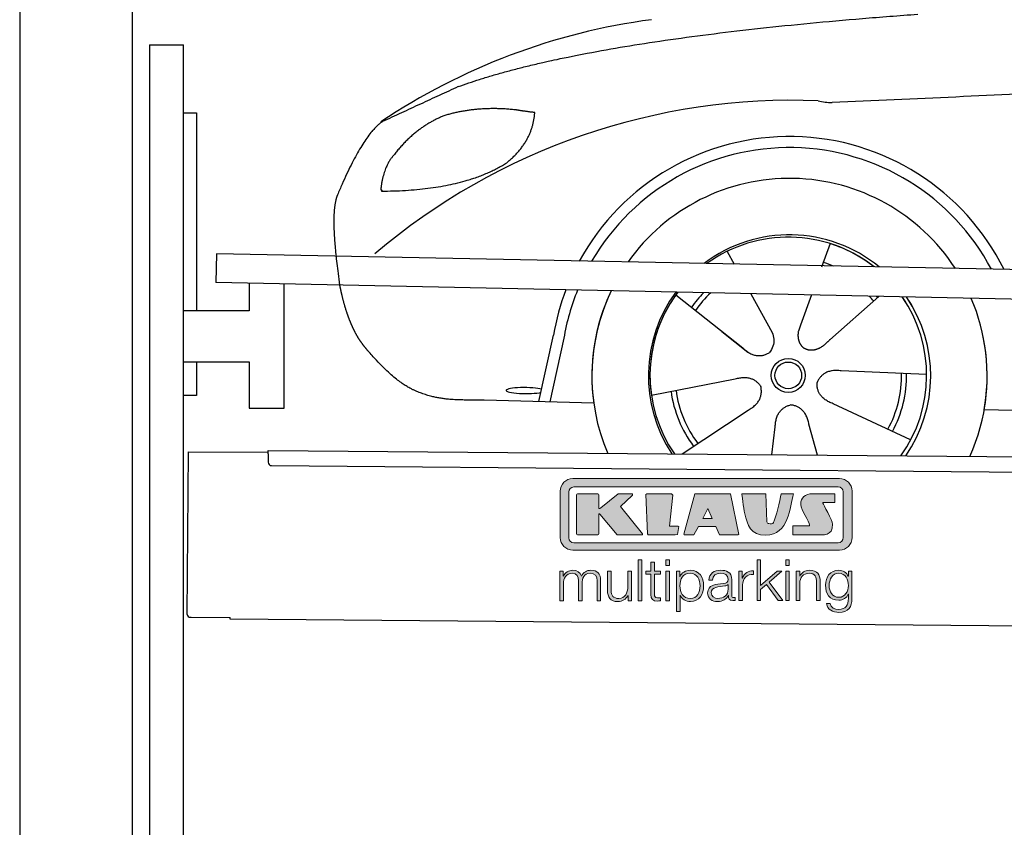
# Model space of a CAD drawing. Header units: millimetres. Extents: x -411 to 6777, y 0 to 6427.
# Tile 2 of 6: x 0 to 1744, y 3676 to 5107. Entities that reach past the tile are written whole.
import ezdxf

# ---------------------------------------------------------------- set-up
doc = ezdxf.new("R2010")
doc.units = ezdxf.units.MM
for name, color, linetype, lineweight in [('car', 10, 'Continuous', 25), ('Logo', 7, 'Continuous', 25), ('Plattform', 7, 'Continuous', 25), ('Ständer hinten', 7, 'Continuous', 25)]:
    doc.layers.add(name, color=color, linetype=linetype, lineweight=lineweight)

# ---------------------------------------------------------------- blocks, each defined once
blk = doc.blocks.new('Car')
at = {"layer": 'car'}
for p, q in [((1209.7, 4707.6), (1222.5, 4685.1)), ((1209.9, 4707.6), (1222.6, 4685.1)), ((1391.9, 4723), (1377.2, 4681.1)), ((1119.5, 4629.5), (1239, 4536.6)), ((1252.1, 4632.9), (1290.6, 4564.6)), ((1359.8, 4631.6), (1340.8, 4577.7)), ((1478.9, 4630.2), (1392.8, 4552.7)), ((1340.8, 4577.7), (1337.1, 4567.3)), ((878.9, 4438.2), (903.4, 4556.1)), ((921.9, 4550.8), (898.4, 4437.9)), ((1201.6, 4565.7), (1248.1, 4529.5)), ((1077.8, 4451.6), (1226.2, 4481.8)), ((1564.9, 4492.7), (1413.6, 4497.7)), ((975.9, 4436.5), (781.6, 4440)), ((1537.7, 4376.5), (1399.9, 4439.2)), ((1667.5, 4431.7), (3716.5, 4397)), ((1133.2, 4347.8), (1249.5, 4426.5)), ((1291.9, 4347.8), (1297.6, 4397.4)), ((1373.2, 4347.9), (1357.4, 4402.5))]:
    blk.add_line(p, q, dxfattribs=at)
for radius in [30.1, 23.6]:
    blk.add_circle((1320, 4488.8), radius, dxfattribs=at)
for centre, radius, start, end in [((1229, 4005.6), 1122.3, 98.0395, 124.4377), ((1333.6, 3835.2), 1141.2, 88.2487, 130.916), ((1394.9, 5090.3), 117.4, 256.9855, 269.1884), ((1322.1, 4487.9), 424.2, 26.9197, 151.8432), ((1321.8, 4487.7), 404.8, 28.396, 150.3669), ((1322.1, 4487.9), 350, 33.4585, 145.3045), ((1322.1, 4487.9), 250, 51.0494, 127.7135), ((1320, 4488.8), 245, 52.2371, 126.5259), ((1320, 4488.8), 245, 52.2371, 72.9266), ((1320, 4488.8), 209.6, 68.0621, 73.3995), ((1322.1, 4487.9), 424.2, 159.4632, 170.7471), ((1322.1, 4487.9), 424.2, 159.4632, 170.7471), ((1321.8, 4487.7), 404.8, 158.434, 171.0238), ((1322.1, 4487.9), 350, 155.0104, 203.6179), ((1322.1, 4487.9), 350, 155.0104, 188.4487), ((1322.1, 4487.9), 350, 155.0104, 157.8717), ((1322.1, 4487.9), 250, 144.1237, 214.1037), ((1320, 4488.8), 245, 143.5289, 188.7348), ((1320, 4488.8), 245, 144.9266, 215.1376), ((1322.1, 4487.9), 250, 144.1237, 148.496), ((1320, 4488.8), 245, 143.5289, 148.0172), ((1320, 4488.8), 209.6, 136.2024, 145.3995), ((1320, 4488.8), 200.6, 133.7482, 145.5463), ((1320, 4488.8), 200.6, 41.6402, 44.9032), ((1320, 4488.8), 200.6, 41.6402, 44.9032), ((1320, 4488.8), 209.6, 41.655, 42.449), ((1320, 4488.8), 245, 30.7457, 35.1225), ((1320, 4488.8), 245, 324.9119, 35.1225), ((1322.1, 4487.9), 250, 30.267, 34.5277), ((1322.1, 4487.9), 250, 325.9458, 34.5277), ((1322.1, 4487.9), 350, 350.7505, 23.641), ((1322.1, 4487.9), 350, 350.7505, 23.641), ((1322.1, 4487.9), 350, 336.4317, 11.924), ((1320, 4488.8), 200.6, 332.1152, 1.5463), ((1320, 4488.8), 209.6, 332.262, 1.3995), ((1320, 4488.8), 209.6, 188.262, 217.3995), ((1320, 4488.8), 200.6, 188.1152, 217.5463)]:
    blk.add_arc(centre, radius, start, end, dxfattribs=at)
blk.add_ellipse((854.2, 4457.6), major_axis=(33.6, 0), ratio=0.157274, start_param=0.513473, end_param=5.704241, dxfattribs=at)
for points, degree in [([(730.9, 4995.1), (966.7, 5083.8), (1543.3, 5131)], 2), ([(4701.9, 5087), (3825.3, 5107.4), (1393.3, 4972.9)], 2), ([(730.9, 4995.1), (597.2, 4931.9)], 1), ([(834.2, 4954.7), (766.5, 4961.8), (707.3, 4943.8)], 2), ([(866.8, 4950.4), (849.1, 4952.3), (834.2, 4954.7)], 2), ([(707.3, 4943.8), (655.2, 4922.6), (617.6, 4872.3)], 2), ([(817.9, 4861.1), (863.6, 4898.5), (866.8, 4950.4)], 2), ([(597.2, 4931.9), (562.8, 4908.8), (518.7, 4801.3)], 2), ([(617.6, 4872.3), (599.5, 4852.3), (595.2, 4811)], 2), ([(596.5, 4808.7), (741.2, 4810.6), (817.9, 4861.1)], 2), ([(518.7, 4801.3), (512.4, 4785.4), (510.6, 4756.9), (511.9, 4724.6), (523.9, 4641.4)], 4), ([(595.2, 4811), (598.6, 4810.9), (596.5, 4808.7)], 2), ([(1239, 4536.6), (1262.5, 4514.9), (1285.7, 4528.5)], 2), ([(1226.2, 4481.8), (1256.8, 4490.8), (1271.6, 4468.4)], 2), ([(1413.6, 4497.7), (1381.8, 4501.4), (1371, 4476.8)], 2), ([(1249.5, 4426.5), (1277.3, 4442.2), (1271.6, 4468.4)], 2), ([(1399.9, 4439.2), (1369.8, 4450), (1371, 4476.8)], 2), ([(1297.6, 4397.4), (1298.5, 4429.4), (1324.4, 4436.5)], 2), ([(1357.4, 4402.5), (1351.1, 4433.8), (1324.4, 4436.5)], 2)]:
    blk.add_open_spline(points, degree=degree, dxfattribs=at)
for points, degree, knots in [([(523.9, 4641.4), (524.8, 4637.2), (525.7, 4633), (526.7, 4628.9), (527.7, 4624.8), (531.3, 4610), (535.4, 4596.4), (539.9, 4584), (544.9, 4572.7)], 4, [0.4914944, 0.4914944, 0.4914944, 0.4914944, 0.4914944, 0.5422469, 0.5422469, 0.5422469, 0.5422469, 0.728655, 0.728655, 0.728655, 0.728655, 0.728655]), ([(544.6, 4573.4), (546, 4570.2), (547.4, 4567.1), (548.8, 4564.2), (550.3, 4561.3), (556, 4550.2), (562.1, 4540.9), (568.4, 4533), (575, 4525.6)], 4, [0.7288005, 0.7288005, 0.7288005, 0.7288005, 0.7288005, 0.7843928, 0.7843928, 0.7843928, 0.7843928, 1, 1, 1, 1, 1]), ([(1290.6, 4564.6), (1292.3, 4560.5), (1293.3, 4556.6), (1293.6, 4552.7), (1294.4, 4544.1), (1291.7, 4536), (1285.7, 4528.5)], 3, [0.2167758, 0.2167758, 0.2167758, 0.2167758, 0.4600873, 0.4600873, 0.4600873, 1, 1, 1, 1]), ([(1337.1, 4567.3), (1336.5, 4564.2), (1336.3, 4561.2), (1336.4, 4558.2), (1336.8, 4555.4), (1337.6, 4549.7), (1339.6, 4544.3), (1343.2, 4539.8), (1348.2, 4536.9)], 4, [0.3191838, 0.3191838, 0.3191838, 0.3191838, 0.3191838, 0.5438253, 0.5438253, 0.5438253, 0.5438253, 1, 1, 1, 1, 1]), ([(1392.8, 4552.7), (1392.8, 4552.7), (1392.8, 4552.7), (1392.8, 4552.7), (1392.8, 4552.7), (1383.8, 4542.9), (1373.2, 4532.8), (1359, 4530.3), (1348.2, 4536.9)], 4, [-0.000003, -0.000003, -0.000003, -0.000003, -0.000003, 0, 0, 0, 0, 1, 1, 1, 1, 1]), ([(781.6, 4440), (757, 4440.4), (701.4, 4436.3), (665.2, 4449.9), (621.3, 4474.6), (575, 4525.6)], 4, [0, 0, 0, 0, 0, 0.597866, 1, 1, 1, 1, 1])]:
    blk.add_open_spline(points, degree=degree, knots=knots, dxfattribs=at)
blk = doc.blocks.new('KLAUS')
at = {"layer": 'Logo'}
h = blk.add_hatch(color=8, dxfattribs=at)
h.dxf.hatch_style = 2
edge = h.paths.add_edge_path()
edge.add_spline(control_points=[(3.6, 29.09), (2.88, 29.09), (2.3, 28.51), (2.3, 27.8), (2.3, 27.8), (2.3, 16.11), (2.3, 16.11), (2.3, 15.39), (2.88, 14.81), (3.6, 14.81), (3.6, 14.81), (71.16, 14.81), (71.16, 14.81), (71.88, 14.81), (72.46, 15.39), (72.46, 16.11), (72.46, 16.11), (72.46, 27.8), (72.46, 27.8), (72.46, 28.51), (71.88, 29.09), (71.16, 29.09), (71.16, 29.09), (3.6, 29.09), (3.6, 29.09), (3.6, 29.09), (3.6, 29.09), (3.6, 29.09)], knot_values=[0, 0, 0, 0, 1, 1, 1, 2, 2, 2, 3, 3, 3, 4, 4, 4, 5, 5, 5, 6, 6, 6, 7, 7, 7, 8, 8, 8, 9, 9, 9, 9], degree=3, periodic=0)
edge = h.paths.add_edge_path()
edge.add_spline(control_points=[(3.35, 31.23), (3.35, 31.23), (71.47, 31.23), (71.47, 31.23), (73.26, 31.23), (74.71, 29.77), (74.71, 27.99), (74.71, 27.99), (74.71, 16.17), (74.71, 16.17), (74.71, 14.38), (73.26, 12.93), (71.47, 12.93), (71.47, 12.93), (3.35, 12.93), (3.35, 12.93), (1.56, 12.93), (0.11, 14.38), (0.11, 16.17), (0.11, 16.17), (0.11, 27.99), (0.11, 27.99), (0.11, 29.77), (1.56, 31.23), (3.35, 31.23), (3.35, 31.23), (3.35, 31.23), (3.35, 31.23)], knot_values=[0, 0, 0, 0, 1, 1, 1, 2, 2, 2, 3, 3, 3, 4, 4, 4, 5, 5, 5, 6, 6, 6, 7, 7, 7, 8, 8, 8, 9, 9, 9, 9], degree=3, periodic=0)
h = blk.add_hatch(color=8, dxfattribs=at)
h.dxf.hatch_style = 2
edge = h.paths.add_edge_path()
edge.add_spline(control_points=[(4.5, 27.33), (4.5, 27.33), (9.7, 27.33), (9.7, 27.33), (9.84, 27.33), (9.96, 27.22), (9.96, 27.08), (9.96, 27.08), (9.96, 23.69), (9.96, 23.69), (9.96, 23.69), (9.94, 23.64), (10.04, 23.59), (10.14, 23.53), (10.2, 23.57), (10.2, 23.57), (10.2, 23.57), (10.51, 23.75), (10.51, 23.75), (10.51, 23.75), (14.94, 27.33), (14.94, 27.33), (14.94, 27.33), (18.41, 27.33), (18.41, 27.33), (18.41, 27.33), (18.49, 27.33), (18.56, 27.2), (18.65, 27.04), (18.53, 26.91), (18.53, 26.91), (18.53, 26.91), (15.49, 24.11), (15.49, 24.11), (15.49, 24.11), (21.14, 17.06), (21.14, 17.06), (21.14, 17.06), (21.13, 16.91), (21.13, 16.91), (21.08, 16.84), (20.99, 16.82), (20.99, 16.82), (20.99, 16.82), (14.7, 16.82), (14.7, 16.82), (14.7, 16.82), (10.26, 22.17), (10.26, 22.17), (10.26, 22.17), (10.19, 22.24), (10.08, 22.21), (9.97, 22.18), (9.96, 22.11), (9.96, 22.11), (9.96, 22.11), (9.96, 17.08), (9.96, 17.08), (9.96, 16.94), (9.84, 16.82), (9.7, 16.82), (9.7, 16.82), (4.5, 16.82), (4.5, 16.82), (4.36, 16.82), (4.25, 16.94), (4.25, 17.08), (4.25, 17.08), (4.25, 27.08), (4.25, 27.08), (4.25, 27.22), (4.36, 27.33), (4.5, 27.33), (4.5, 27.33), (4.5, 27.33), (4.5, 27.33)], knot_values=[0, 0, 0, 0, 1, 1, 1, 2, 2, 2, 3, 3, 3, 4, 4, 4, 5, 5, 5, 6, 6, 6, 7, 7, 7, 8, 8, 8, 9, 9, 9, 10, 10, 10, 11, 11, 11, 12, 12, 12, 13, 13, 13, 14, 14, 14, 15, 15, 15, 16, 16, 16, 17, 17, 17, 18, 18, 18, 19, 19, 19, 20, 20, 20, 21, 21, 21, 22, 22, 22, 23, 23, 23, 24, 24, 24, 25, 25, 25, 25], degree=3, periodic=0)
h = blk.add_hatch(color=8, dxfattribs=at)
h.dxf.hatch_style = 2
h.paths.add_polyline_path([(22.42, 17.06), (21.97, 27.15), (22.24, 27.33), (28.55, 27.33), (28.86, 26.97), (28.01, 19.08), (30.26, 19.07), (30.44, 18.95), (30.08, 16.95), (29.49, 16.82), (22.6, 16.82)])
h = blk.add_hatch(color=8, dxfattribs=at)
h.paths.add_polyline_path([(36.52, 21.01), (38.93, 21.01), (37.87, 23.57)])
h.paths.add_polyline_path([(34.52, 27.33), (43.65, 27.33), (45.76, 16.94), (45.57, 16.82), (40.83, 16.82), (39.89, 18.95), (35.42, 18.95), (34.27, 16.82), (31.78, 16.82), (31.66, 17)])
h = blk.add_hatch(color=8, dxfattribs=at)
h.dxf.hatch_style = 2
edge = h.paths.add_edge_path()
edge.add_spline(control_points=[(52.69, 27.32), (52.69, 27.32), (52.88, 20.14), (52.88, 20.14), (53.01, 19.89), (53.2, 19.77), (53.43, 19.71), (53.91, 19.59), (54.43, 19.57), (54.64, 20.03), (55.23, 21.34), (56.27, 25.45), (56.6, 27.33), (56.6, 27.33), (59.77, 27.33), (59.77, 27.33), (58.77, 23.9), (58.56, 16.82), (52.63, 16.76), (48.72, 16.72), (48.01, 19.35), (47.27, 22.24), (46.89, 23.68), (46.54, 27.33), (46.54, 27.33), (46.54, 27.33), (52.69, 27.32), (52.69, 27.32), (52.69, 27.32), (52.69, 27.32), (52.69, 27.32)], knot_values=[0, 0, 0, 0, 1, 1, 1, 2, 2, 2, 3, 3, 3, 4, 4, 4, 5, 5, 5, 6, 6, 6, 7, 7, 7, 8, 8, 8, 9, 9, 9, 10, 10, 10, 10], degree=3, periodic=0)
h = blk.add_hatch(color=8, dxfattribs=at)
h.dxf.hatch_style = 2
edge = h.paths.add_edge_path()
edge.add_spline(control_points=[(64.46, 27.33), (64.46, 27.33), (70.31, 27.33), (70.31, 27.33), (70.31, 26.52), (70.31, 26.02), (70.31, 25.12), (70.31, 25.12), (67.3, 25.12), (67.3, 25.12), (67.24, 25.04), (67.25, 25.11), (67.25, 24.91), (67.25, 24.88), (69.73, 20.38), (69.73, 19.57), (69.73, 16.4), (67.22, 16.81), (65.9, 16.82), (65.9, 16.82), (59.59, 16.82), (59.59, 16.82), (59.59, 17.76), (59.59, 18.23), (59.59, 19.14), (59.59, 19.14), (63.75, 19.14), (63.75, 19.14), (63.82, 19.22), (63.81, 19.11), (63.81, 19.31), (63.81, 20.32), (61.58, 23.06), (61.58, 24.63), (61.58, 26.33), (62.83, 27.34), (64.46, 27.33), (64.46, 27.33), (64.46, 27.33), (64.46, 27.33)], knot_values=[0, 0, 0, 0, 1, 1, 1, 2, 2, 2, 3, 3, 3, 4, 4, 4, 5, 5, 5, 6, 6, 6, 7, 7, 7, 8, 8, 8, 9, 9, 9, 10, 10, 10, 11, 11, 11, 12, 12, 12, 13, 13, 13, 13], degree=3, periodic=0)
h = blk.add_hatch(color=30, dxfattribs=at)
h.dxf.hatch_style = 2
h.paths.add_polyline_path([(20.07, 0), (20.99, 0), (20.99, 10.45), (20.07, 10.45)])
h = blk.add_hatch(color=30, dxfattribs=at)
h.paths.add_polyline_path([(27.1, 0), (28.03, 0), (28.03, 7.55), (27.1, 7.55)])
h.paths.add_polyline_path([(27.1, 8.98), (28.03, 8.98), (28.03, 10.45), (27.1, 10.45)])
h = blk.add_hatch(color=30, dxfattribs=at)
h.dxf.hatch_style = 2
h.paths.add_polyline_path([(50.4, 0), (51.32, 0), (51.32, 2.87), (52.82, 4.11), (55.8, 0), (56.96, 0), (53.52, 4.76), (56.74, 7.55), (55.51, 7.55), (51.32, 3.89), (51.32, 10.45), (50.4, 10.45)])
h = blk.add_hatch(color=30, dxfattribs=at)
h.paths.add_polyline_path([(57.74, 0), (58.66, 0), (58.66, 7.55), (57.74, 7.55)])
h.paths.add_polyline_path([(57.74, 8.98), (58.66, 8.98), (58.66, 10.45), (57.74, 10.45)])
h = blk.add_hatch(color=30, dxfattribs=at)
h.dxf.hatch_style = 2
edge = h.paths.add_edge_path()
edge.add_spline(control_points=[(0, 0), (0, 0), (0.92, 0), (0.92, 0), (0.92, 0), (0.92, 4.22), (0.92, 4.22), (0.94, 5.8), (1.58, 7), (3.18, 7), (4.35, 7), (4.77, 6.15), (4.76, 5.12), (4.76, 5.12), (4.76, 0), (4.76, 0), (4.76, 0), (5.68, 0), (5.68, 0), (5.68, 0), (5.68, 4.27), (5.68, 4.27), (5.68, 5.68), (6.14, 7), (7.73, 7), (9.05, 7), (9.52, 6.32), (9.52, 5.08), (9.52, 5.08), (9.52, 0), (9.52, 0), (9.52, 0), (10.44, 0), (10.44, 0), (10.44, 0), (10.44, 5.12), (10.44, 5.12), (10.44, 6.91), (9.59, 7.77), (7.94, 7.77), (6.94, 7.77), (5.99, 7.29), (5.54, 6.3), (5.26, 7.29), (4.36, 7.77), (3.37, 7.77), (2.17, 7.77), (1.38, 7.19), (0.89, 6.28), (0.89, 6.28), (0.85, 6.28), (0.85, 6.28), (0.85, 6.28), (0.85, 7.55), (0.85, 7.55), (0.85, 7.55), (0, 7.55), (0, 7.55), (0, 7.55), (0, 0), (0, 0), (0, 0), (0, 0), (0, 0)], knot_values=[0, 0, 0, 0, 1, 1, 1, 2, 2, 2, 3, 3, 3, 4, 4, 4, 5, 5, 5, 6, 6, 6, 7, 7, 7, 8, 8, 8, 9, 9, 9, 10, 10, 10, 11, 11, 11, 12, 12, 12, 13, 13, 13, 14, 14, 14, 15, 15, 15, 16, 16, 16, 17, 17, 17, 18, 18, 18, 19, 19, 19, 20, 20, 20, 21, 21, 21, 21], degree=3, periodic=0)
h = blk.add_hatch(color=30, dxfattribs=at)
h.dxf.hatch_style = 2
edge = h.paths.add_edge_path()
edge.add_spline(control_points=[(18.31, 7.55), (18.31, 7.55), (17.39, 7.55), (17.39, 7.55), (17.39, 7.55), (17.39, 3.59), (17.39, 3.59), (17.39, 2.05), (16.7, 0.56), (15.12, 0.56), (13.66, 0.56), (13.15, 1.27), (13.1, 2.64), (13.1, 2.64), (13.1, 7.55), (13.1, 7.55), (13.1, 7.55), (12.18, 7.55), (12.18, 7.55), (12.18, 7.55), (12.18, 2.65), (12.18, 2.65), (12.18, 0.89), (12.93, -0.22), (14.83, -0.22), (15.96, -0.22), (16.95, 0.35), (17.44, 1.36), (17.44, 1.36), (17.47, 1.36), (17.47, 1.36), (17.47, 1.36), (17.47, 0), (17.47, 0), (17.47, 0), (18.31, 0), (18.31, 0), (18.31, 0), (18.31, 7.55), (18.31, 7.55), (18.31, 7.55), (18.31, 7.55), (18.31, 7.55)], knot_values=[0, 0, 0, 0, 1, 1, 1, 2, 2, 2, 3, 3, 3, 4, 4, 4, 5, 5, 5, 6, 6, 6, 7, 7, 7, 8, 8, 8, 9, 9, 9, 10, 10, 10, 11, 11, 11, 12, 12, 12, 13, 13, 13, 14, 14, 14, 14], degree=3, periodic=0)
h = blk.add_hatch(color=30, dxfattribs=at)
h.dxf.hatch_style = 2
edge = h.paths.add_edge_path()
edge.add_spline(control_points=[(24.22, 9.82), (24.22, 9.82), (23.3, 9.82), (23.3, 9.82), (23.3, 9.82), (23.3, 7.55), (23.3, 7.55), (23.3, 7.55), (21.98, 7.55), (21.98, 7.55), (21.98, 7.55), (21.98, 6.78), (21.98, 6.78), (21.98, 6.78), (23.3, 6.78), (23.3, 6.78), (23.3, 6.78), (23.3, 1.61), (23.3, 1.61), (23.28, 0.32), (23.71, -0.09), (24.94, -0.09), (25.22, -0.09), (25.48, -0.06), (25.76, -0.06), (25.76, -0.06), (25.76, 0.73), (25.76, 0.73), (25.5, 0.7), (25.23, 0.69), (24.97, 0.69), (24.31, 0.73), (24.22, 1.08), (24.22, 1.68), (24.22, 1.68), (24.22, 6.78), (24.22, 6.78), (24.22, 6.78), (25.76, 6.78), (25.76, 6.78), (25.76, 6.78), (25.76, 7.55), (25.76, 7.55), (25.76, 7.55), (24.22, 7.55), (24.22, 7.55), (24.22, 7.55), (24.22, 9.82), (24.22, 9.82), (24.22, 9.82), (24.22, 9.82), (24.22, 9.82)], knot_values=[0, 0, 0, 0, 1, 1, 1, 2, 2, 2, 3, 3, 3, 4, 4, 4, 5, 5, 5, 6, 6, 6, 7, 7, 7, 8, 8, 8, 9, 9, 9, 10, 10, 10, 11, 11, 11, 12, 12, 12, 13, 13, 13, 14, 14, 14, 15, 15, 15, 16, 16, 16, 17, 17, 17, 17], degree=3, periodic=0)
h = blk.add_hatch(color=30, dxfattribs=at)
edge = h.paths.add_edge_path()
edge.add_spline(control_points=[(35.84, 3.78), (35.84, 2.21), (35.12, 0.56), (33.37, 0.56), (31.4, 0.56), (30.72, 2.21), (30.72, 3.78), (30.72, 5.49), (31.33, 7), (33.37, 7), (35.12, 7), (35.84, 5.34), (35.84, 3.78), (35.84, 3.78), (35.84, 3.78), (35.84, 3.78)], knot_values=[0, 0, 0, 0, 1, 1, 1, 2, 2, 2, 3, 3, 3, 4, 4, 4, 5, 5, 5, 5], degree=3, periodic=0)
edge = h.paths.add_edge_path()
edge.add_spline(control_points=[(29.79, -2.8), (29.79, -2.8), (30.72, -2.8), (30.72, -2.8), (30.72, -2.8), (30.72, 1.43), (30.72, 1.43), (30.72, 1.43), (30.74, 1.43), (30.74, 1.43), (31.14, 0.35), (32.24, -0.22), (33.37, -0.22), (35.66, -0.22), (36.76, 1.64), (36.76, 3.78), (36.76, 5.91), (35.66, 7.77), (33.37, 7.77), (32.15, 7.77), (31.1, 7.14), (30.67, 6.12), (30.67, 6.12), (30.64, 6.12), (30.64, 6.12), (30.64, 6.12), (30.64, 7.55), (30.64, 7.55), (30.64, 7.55), (29.79, 7.55), (29.79, 7.55), (29.79, 7.55), (29.79, -2.8), (29.79, -2.8), (29.79, -2.8), (29.79, -2.8), (29.79, -2.8)], knot_values=[0, 0, 0, 0, 1, 1, 1, 2, 2, 2, 3, 3, 3, 4, 4, 4, 5, 5, 5, 6, 6, 6, 7, 7, 7, 8, 8, 8, 9, 9, 9, 10, 10, 10, 11, 11, 11, 12, 12, 12, 12], degree=3, periodic=0)
h = blk.add_hatch(color=30, dxfattribs=at)
edge = h.paths.add_edge_path()
edge.add_spline(control_points=[(43.03, 2.93), (43.04, 1.45), (41.8, 0.56), (40.39, 0.56), (39.53, 0.56), (38.71, 1.13), (38.71, 2.05), (38.71, 3.53), (40.66, 3.51), (42.22, 3.79), (42.47, 3.84), (42.88, 3.91), (43, 4.13), (43, 4.13), (43.03, 4.13), (43.03, 4.13), (43.03, 4.13), (43.03, 2.93), (43.03, 2.93), (43.03, 2.93), (43.03, 2.93), (43.03, 2.93)], knot_values=[0, 0, 0, 0, 1, 1, 1, 2, 2, 2, 3, 3, 3, 4, 4, 4, 5, 5, 5, 6, 6, 6, 7, 7, 7, 7], degree=3, periodic=0)
edge = h.paths.add_edge_path()
edge.add_spline(control_points=[(39.03, 5.24), (39.06, 6.47), (39.91, 7), (41.05, 7), (42.14, 7), (43.03, 6.69), (43.03, 5.45), (43.03, 4.61), (42.6, 4.51), (41.84, 4.42), (39.85, 4.19), (37.79, 4.11), (37.79, 1.99), (37.79, 0.47), (38.93, -0.22), (40.32, -0.22), (41.77, -0.22), (42.43, 0.34), (43.07, 1.32), (43.07, 1.32), (43.1, 1.32), (43.1, 1.32), (43.1, 0.53), (43.25, 0), (44.19, 0), (44.43, 0), (44.58, 0.01), (44.79, 0.06), (44.79, 0.06), (44.79, 0.83), (44.79, 0.83), (44.71, 0.81), (44.6, 0.78), (44.49, 0.78), (44.13, 0.78), (43.95, 0.98), (43.95, 1.33), (43.95, 1.33), (43.95, 5.34), (43.95, 5.34), (43.95, 7.36), (42.5, 7.77), (41.17, 7.77), (39.44, 7.77), (38.2, 7.01), (38.11, 5.24), (38.11, 5.24), (39.03, 5.24), (39.03, 5.24), (39.03, 5.24), (39.03, 5.24), (39.03, 5.24)], knot_values=[0, 0, 0, 0, 1, 1, 1, 2, 2, 2, 3, 3, 3, 4, 4, 4, 5, 5, 5, 6, 6, 6, 7, 7, 7, 8, 8, 8, 9, 9, 9, 10, 10, 10, 11, 11, 11, 12, 12, 12, 13, 13, 13, 14, 14, 14, 15, 15, 15, 16, 16, 16, 17, 17, 17, 17], degree=3, periodic=0)
h = blk.add_hatch(color=30, dxfattribs=at)
h.dxf.hatch_style = 2
edge = h.paths.add_edge_path()
edge.add_spline(control_points=[(45.79, 0), (45.79, 0), (46.71, 0), (46.71, 0), (46.71, 0), (46.71, 4.03), (46.71, 4.03), (46.71, 5.59), (47.85, 6.82), (49.52, 6.73), (49.52, 6.73), (49.52, 7.66), (49.52, 7.66), (48.16, 7.72), (47.14, 7), (46.67, 5.78), (46.67, 5.78), (46.64, 5.78), (46.64, 5.78), (46.64, 5.78), (46.64, 7.55), (46.64, 7.55), (46.64, 7.55), (45.79, 7.55), (45.79, 7.55), (45.79, 7.55), (45.79, 0), (45.79, 0), (45.79, 0), (45.79, 0), (45.79, 0)], knot_values=[0, 0, 0, 0, 1, 1, 1, 2, 2, 2, 3, 3, 3, 4, 4, 4, 5, 5, 5, 6, 6, 6, 7, 7, 7, 8, 8, 8, 9, 9, 9, 10, 10, 10, 10], degree=3, periodic=0)
h = blk.add_hatch(color=30, dxfattribs=at)
h.dxf.hatch_style = 2
edge = h.paths.add_edge_path()
edge.add_spline(control_points=[(60.41, 0), (60.41, 0), (61.33, 0), (61.33, 0), (61.33, 0), (61.33, 4.41), (61.33, 4.41), (61.36, 5.89), (62.24, 7), (63.7, 7), (65.2, 7), (65.62, 6.02), (65.62, 4.71), (65.62, 4.71), (65.62, 0), (65.62, 0), (65.62, 0), (66.54, 0), (66.54, 0), (66.54, 0), (66.54, 4.86), (66.54, 4.86), (66.54, 6.66), (65.9, 7.77), (63.78, 7.77), (62.71, 7.77), (61.7, 7.16), (61.36, 6.25), (61.36, 6.25), (61.33, 6.25), (61.33, 6.25), (61.33, 6.25), (61.33, 7.55), (61.33, 7.55), (61.33, 7.55), (60.41, 7.55), (60.41, 7.55), (60.41, 7.55), (60.41, 0), (60.41, 0), (60.41, 0), (60.41, 0), (60.41, 0)], knot_values=[0, 0, 0, 0, 1, 1, 1, 2, 2, 2, 3, 3, 3, 4, 4, 4, 5, 5, 5, 6, 6, 6, 7, 7, 7, 8, 8, 8, 9, 9, 9, 10, 10, 10, 11, 11, 11, 12, 12, 12, 13, 13, 13, 14, 14, 14, 14], degree=3, periodic=0)
h = blk.add_hatch(color=30, dxfattribs=at)
edge = h.paths.add_edge_path()
edge.add_spline(control_points=[(71.32, 0.86), (69.62, 0.86), (68.83, 2.34), (68.83, 3.86), (68.83, 5.43), (69.56, 7), (71.32, 7), (73.06, 7), (73.75, 5.34), (73.75, 3.86), (73.75, 2.33), (72.91, 0.86), (71.32, 0.86), (71.32, 0.86), (71.32, 0.86), (71.32, 0.86)], knot_values=[0, 0, 0, 0, 1, 1, 1, 2, 2, 2, 3, 3, 3, 4, 4, 4, 5, 5, 5, 5], degree=3, periodic=0)
edge = h.paths.add_edge_path()
edge.add_spline(control_points=[(74.67, 7.55), (74.67, 7.55), (73.75, 7.55), (73.75, 7.55), (73.75, 7.55), (73.75, 6.25), (73.75, 6.25), (73.75, 6.25), (73.72, 6.25), (73.72, 6.25), (73.35, 7.09), (72.41, 7.77), (71.32, 7.77), (69.13, 7.77), (67.9, 6.05), (67.9, 3.97), (67.9, 1.82), (68.9, 0.09), (71.32, 0.09), (72.4, 0.09), (73.29, 0.72), (73.72, 1.64), (73.72, 1.64), (73.75, 1.64), (73.75, 1.64), (73.75, 1.64), (73.75, 0.61), (73.75, 0.61), (73.75, -1.23), (73.01, -2.24), (71.32, -2.24), (70.29, -2.24), (69.31, -1.85), (69.1, -0.73), (69.1, -0.73), (68.18, -0.73), (68.18, -0.73), (68.31, -2.34), (69.81, -3.02), (71.32, -3.02), (73.79, -3.02), (74.65, -1.64), (74.67, 0.61), (74.67, 0.61), (74.67, 7.55), (74.67, 7.55), (74.67, 7.55), (74.67, 7.55), (74.67, 7.55)], knot_values=[0, 0, 0, 0, 1, 1, 1, 2, 2, 2, 3, 3, 3, 4, 4, 4, 5, 5, 5, 6, 6, 6, 7, 7, 7, 8, 8, 8, 9, 9, 9, 10, 10, 10, 11, 11, 11, 12, 12, 12, 13, 13, 13, 14, 14, 14, 15, 15, 15, 16, 16, 16, 16], degree=3, periodic=0)
at = {"layer": 'Logo', "lineweight": 0}
for points in [[(22.42, 17.06), (21.97, 27.15), (22.24, 27.33), (28.55, 27.33), (28.86, 26.97), (28.01, 19.08), (30.26, 19.07), (30.44, 18.95), (30.08, 16.95), (29.49, 16.82), (22.6, 16.82), (22.42, 17.06), (22.42, 17.06)], [(34.52, 27.33), (43.65, 27.33), (45.76, 16.94), (45.57, 16.82), (40.83, 16.82), (39.89, 18.95), (35.42, 18.95), (34.27, 16.82), (31.78, 16.82), (31.66, 17), (34.52, 27.33), (34.52, 27.33)], [(36.52, 21.01), (38.93, 21.01), (37.87, 23.57), (36.52, 21.01), (36.52, 21.01)], [(20.07, 0), (20.99, 0), (20.99, 10.45), (20.07, 10.45), (20.07, 0), (20.07, 0)], [(27.1, 8.98), (28.03, 8.98), (28.03, 10.45), (27.1, 10.45), (27.1, 8.98), (27.1, 8.98)], [(50.4, 0), (51.32, 0), (51.32, 2.87), (52.82, 4.11), (55.8, 0), (56.96, 0), (53.52, 4.76), (56.74, 7.55), (55.51, 7.55), (51.32, 3.89), (51.32, 10.45), (50.4, 10.45), (50.4, 0), (50.4, 0)], [(57.74, 8.98), (58.66, 8.98), (58.66, 10.45), (57.74, 10.45), (57.74, 8.98), (57.74, 8.98)], [(27.1, 0), (28.03, 0), (28.03, 7.55), (27.1, 7.55), (27.1, 0), (27.1, 0)], [(57.74, 0), (58.66, 0), (58.66, 7.55), (57.74, 7.55), (57.74, 0), (57.74, 0)]]:
    blk.add_lwpolyline(points, dxfattribs=at)
for points, knots in [([(3.35, 31.23), (3.35, 31.23), (71.47, 31.23), (71.47, 31.23), (73.26, 31.23), (74.71, 29.77), (74.71, 27.99), (74.71, 27.99), (74.71, 16.17), (74.71, 16.17), (74.71, 14.38), (73.26, 12.93), (71.47, 12.93), (71.47, 12.93), (3.35, 12.93), (3.35, 12.93), (1.56, 12.93), (0.11, 14.38), (0.11, 16.17), (0.11, 16.17), (0.11, 27.99), (0.11, 27.99), (0.11, 29.77), (1.56, 31.23), (3.35, 31.23), (3.35, 31.23), (3.35, 31.23), (3.35, 31.23)], [0, 0, 0, 0, 1, 1, 1, 2, 2, 2, 3, 3, 3, 4, 4, 4, 5, 5, 5, 6, 6, 6, 7, 7, 7, 8, 8, 8, 9, 9, 9, 9]), ([(3.6, 29.09), (2.88, 29.09), (2.3, 28.51), (2.3, 27.8), (2.3, 27.8), (2.3, 16.11), (2.3, 16.11), (2.3, 15.39), (2.88, 14.81), (3.6, 14.81), (3.6, 14.81), (71.16, 14.81), (71.16, 14.81), (71.88, 14.81), (72.46, 15.39), (72.46, 16.11), (72.46, 16.11), (72.46, 27.8), (72.46, 27.8), (72.46, 28.51), (71.88, 29.09), (71.16, 29.09), (71.16, 29.09), (3.6, 29.09), (3.6, 29.09), (3.6, 29.09), (3.6, 29.09), (3.6, 29.09)], [0, 0, 0, 0, 1, 1, 1, 2, 2, 2, 3, 3, 3, 4, 4, 4, 5, 5, 5, 6, 6, 6, 7, 7, 7, 8, 8, 8, 9, 9, 9, 9]), ([(4.5, 27.33), (4.5, 27.33), (9.7, 27.33), (9.7, 27.33), (9.84, 27.33), (9.96, 27.22), (9.96, 27.08), (9.96, 27.08), (9.96, 23.69), (9.96, 23.69), (9.96, 23.69), (9.94, 23.64), (10.04, 23.59), (10.14, 23.53), (10.2, 23.57), (10.2, 23.57), (10.2, 23.57), (10.51, 23.75), (10.51, 23.75), (10.51, 23.75), (14.94, 27.33), (14.94, 27.33), (14.94, 27.33), (18.41, 27.33), (18.41, 27.33), (18.41, 27.33), (18.49, 27.33), (18.56, 27.2), (18.65, 27.04), (18.53, 26.91), (18.53, 26.91), (18.53, 26.91), (15.49, 24.11), (15.49, 24.11), (15.49, 24.11), (21.14, 17.06), (21.14, 17.06), (21.14, 17.06), (21.13, 16.91), (21.13, 16.91), (21.08, 16.84), (20.99, 16.82), (20.99, 16.82), (20.99, 16.82), (14.7, 16.82), (14.7, 16.82), (14.7, 16.82), (10.26, 22.17), (10.26, 22.17), (10.26, 22.17), (10.19, 22.24), (10.08, 22.21), (9.97, 22.18), (9.96, 22.11), (9.96, 22.11), (9.96, 22.11), (9.96, 17.08), (9.96, 17.08), (9.96, 16.94), (9.84, 16.82), (9.7, 16.82), (9.7, 16.82), (4.5, 16.82), (4.5, 16.82), (4.36, 16.82), (4.25, 16.94), (4.25, 17.08), (4.25, 17.08), (4.25, 27.08), (4.25, 27.08), (4.25, 27.22), (4.36, 27.33), (4.5, 27.33), (4.5, 27.33), (4.5, 27.33), (4.5, 27.33)], [0, 0, 0, 0, 1, 1, 1, 2, 2, 2, 3, 3, 3, 4, 4, 4, 5, 5, 5, 6, 6, 6, 7, 7, 7, 8, 8, 8, 9, 9, 9, 10, 10, 10, 11, 11, 11, 12, 12, 12, 13, 13, 13, 14, 14, 14, 15, 15, 15, 16, 16, 16, 17, 17, 17, 18, 18, 18, 19, 19, 19, 20, 20, 20, 21, 21, 21, 22, 22, 22, 23, 23, 23, 24, 24, 24, 25, 25, 25, 25]), ([(52.69, 27.32), (52.69, 27.32), (52.88, 20.14), (52.88, 20.14), (53.01, 19.89), (53.2, 19.77), (53.43, 19.71), (53.91, 19.59), (54.43, 19.57), (54.64, 20.03), (55.23, 21.34), (56.27, 25.45), (56.6, 27.33), (56.6, 27.33), (59.77, 27.33), (59.77, 27.33), (58.77, 23.9), (58.56, 16.82), (52.63, 16.76), (48.72, 16.72), (48.01, 19.35), (47.27, 22.24), (46.89, 23.68), (46.54, 27.33), (46.54, 27.33), (46.54, 27.33), (52.69, 27.32), (52.69, 27.32), (52.69, 27.32), (52.69, 27.32), (52.69, 27.32)], [0, 0, 0, 0, 1, 1, 1, 2, 2, 2, 3, 3, 3, 4, 4, 4, 5, 5, 5, 6, 6, 6, 7, 7, 7, 8, 8, 8, 9, 9, 9, 10, 10, 10, 10]), ([(64.46, 27.33), (64.46, 27.33), (70.31, 27.33), (70.31, 27.33), (70.31, 26.52), (70.31, 26.02), (70.31, 25.12), (70.31, 25.12), (67.3, 25.12), (67.3, 25.12), (67.24, 25.04), (67.25, 25.11), (67.25, 24.91), (67.25, 24.88), (69.73, 20.38), (69.73, 19.57), (69.73, 16.4), (67.22, 16.81), (65.9, 16.82), (65.9, 16.82), (59.59, 16.82), (59.59, 16.82), (59.59, 17.76), (59.59, 18.23), (59.59, 19.14), (59.59, 19.14), (63.75, 19.14), (63.75, 19.14), (63.82, 19.22), (63.81, 19.11), (63.81, 19.31), (63.81, 20.32), (61.58, 23.06), (61.58, 24.63), (61.58, 26.33), (62.83, 27.34), (64.46, 27.33), (64.46, 27.33), (64.46, 27.33), (64.46, 27.33)], [0, 0, 0, 0, 1, 1, 1, 2, 2, 2, 3, 3, 3, 4, 4, 4, 5, 5, 5, 6, 6, 6, 7, 7, 7, 8, 8, 8, 9, 9, 9, 10, 10, 10, 11, 11, 11, 12, 12, 12, 13, 13, 13, 13]), ([(0, 0), (0, 0), (0.92, 0), (0.92, 0), (0.92, 0), (0.92, 4.22), (0.92, 4.22), (0.94, 5.8), (1.58, 7), (3.18, 7), (4.35, 7), (4.77, 6.15), (4.76, 5.12), (4.76, 5.12), (4.76, 0), (4.76, 0), (4.76, 0), (5.68, 0), (5.68, 0), (5.68, 0), (5.68, 4.27), (5.68, 4.27), (5.68, 5.68), (6.14, 7), (7.73, 7), (9.05, 7), (9.52, 6.32), (9.52, 5.08), (9.52, 5.08), (9.52, 0), (9.52, 0), (9.52, 0), (10.44, 0), (10.44, 0), (10.44, 0), (10.44, 5.12), (10.44, 5.12), (10.44, 6.91), (9.59, 7.77), (7.94, 7.77), (6.94, 7.77), (5.99, 7.29), (5.54, 6.3), (5.26, 7.29), (4.36, 7.77), (3.37, 7.77), (2.17, 7.77), (1.38, 7.19), (0.89, 6.28), (0.89, 6.28), (0.85, 6.28), (0.85, 6.28), (0.85, 6.28), (0.85, 7.55), (0.85, 7.55), (0.85, 7.55), (0, 7.55), (0, 7.55), (0, 7.55), (0, 0), (0, 0), (0, 0), (0, 0), (0, 0)], [0, 0, 0, 0, 1, 1, 1, 2, 2, 2, 3, 3, 3, 4, 4, 4, 5, 5, 5, 6, 6, 6, 7, 7, 7, 8, 8, 8, 9, 9, 9, 10, 10, 10, 11, 11, 11, 12, 12, 12, 13, 13, 13, 14, 14, 14, 15, 15, 15, 16, 16, 16, 17, 17, 17, 18, 18, 18, 19, 19, 19, 20, 20, 20, 21, 21, 21, 21]), ([(18.31, 7.55), (18.31, 7.55), (17.39, 7.55), (17.39, 7.55), (17.39, 7.55), (17.39, 3.59), (17.39, 3.59), (17.39, 2.05), (16.7, 0.56), (15.12, 0.56), (13.66, 0.56), (13.15, 1.27), (13.1, 2.64), (13.1, 2.64), (13.1, 7.55), (13.1, 7.55), (13.1, 7.55), (12.18, 7.55), (12.18, 7.55), (12.18, 7.55), (12.18, 2.65), (12.18, 2.65), (12.18, 0.89), (12.93, -0.22), (14.83, -0.22), (15.96, -0.22), (16.95, 0.35), (17.44, 1.36), (17.44, 1.36), (17.47, 1.36), (17.47, 1.36), (17.47, 1.36), (17.47, 0), (17.47, 0), (17.47, 0), (18.31, 0), (18.31, 0), (18.31, 0), (18.31, 7.55), (18.31, 7.55), (18.31, 7.55), (18.31, 7.55), (18.31, 7.55)], [0, 0, 0, 0, 1, 1, 1, 2, 2, 2, 3, 3, 3, 4, 4, 4, 5, 5, 5, 6, 6, 6, 7, 7, 7, 8, 8, 8, 9, 9, 9, 10, 10, 10, 11, 11, 11, 12, 12, 12, 13, 13, 13, 14, 14, 14, 14]), ([(24.22, 9.82), (24.22, 9.82), (23.3, 9.82), (23.3, 9.82), (23.3, 9.82), (23.3, 7.55), (23.3, 7.55), (23.3, 7.55), (21.98, 7.55), (21.98, 7.55), (21.98, 7.55), (21.98, 6.78), (21.98, 6.78), (21.98, 6.78), (23.3, 6.78), (23.3, 6.78), (23.3, 6.78), (23.3, 1.61), (23.3, 1.61), (23.28, 0.32), (23.71, -0.09), (24.94, -0.09), (25.22, -0.09), (25.48, -0.06), (25.76, -0.06), (25.76, -0.06), (25.76, 0.73), (25.76, 0.73), (25.5, 0.7), (25.23, 0.69), (24.97, 0.69), (24.31, 0.73), (24.22, 1.08), (24.22, 1.68), (24.22, 1.68), (24.22, 6.78), (24.22, 6.78), (24.22, 6.78), (25.76, 6.78), (25.76, 6.78), (25.76, 6.78), (25.76, 7.55), (25.76, 7.55), (25.76, 7.55), (24.22, 7.55), (24.22, 7.55), (24.22, 7.55), (24.22, 9.82), (24.22, 9.82), (24.22, 9.82), (24.22, 9.82), (24.22, 9.82)], [0, 0, 0, 0, 1, 1, 1, 2, 2, 2, 3, 3, 3, 4, 4, 4, 5, 5, 5, 6, 6, 6, 7, 7, 7, 8, 8, 8, 9, 9, 9, 10, 10, 10, 11, 11, 11, 12, 12, 12, 13, 13, 13, 14, 14, 14, 15, 15, 15, 16, 16, 16, 17, 17, 17, 17]), ([(29.79, -2.8), (29.79, -2.8), (30.72, -2.8), (30.72, -2.8), (30.72, -2.8), (30.72, 1.43), (30.72, 1.43), (30.72, 1.43), (30.74, 1.43), (30.74, 1.43), (31.14, 0.35), (32.24, -0.22), (33.37, -0.22), (35.66, -0.22), (36.76, 1.64), (36.76, 3.78), (36.76, 5.91), (35.66, 7.77), (33.37, 7.77), (32.15, 7.77), (31.1, 7.14), (30.67, 6.12), (30.67, 6.12), (30.64, 6.12), (30.64, 6.12), (30.64, 6.12), (30.64, 7.55), (30.64, 7.55), (30.64, 7.55), (29.79, 7.55), (29.79, 7.55), (29.79, 7.55), (29.79, -2.8), (29.79, -2.8), (29.79, -2.8), (29.79, -2.8), (29.79, -2.8)], [0, 0, 0, 0, 1, 1, 1, 2, 2, 2, 3, 3, 3, 4, 4, 4, 5, 5, 5, 6, 6, 6, 7, 7, 7, 8, 8, 8, 9, 9, 9, 10, 10, 10, 11, 11, 11, 12, 12, 12, 12]), ([(39.03, 5.24), (39.06, 6.47), (39.91, 7), (41.05, 7), (42.14, 7), (43.03, 6.69), (43.03, 5.45), (43.03, 4.61), (42.6, 4.51), (41.84, 4.42), (39.85, 4.19), (37.79, 4.11), (37.79, 1.99), (37.79, 0.47), (38.93, -0.22), (40.32, -0.22), (41.77, -0.22), (42.43, 0.34), (43.07, 1.32), (43.07, 1.32), (43.1, 1.32), (43.1, 1.32), (43.1, 0.53), (43.25, 0), (44.19, 0), (44.43, 0), (44.58, 0.01), (44.79, 0.06), (44.79, 0.06), (44.79, 0.83), (44.79, 0.83), (44.71, 0.81), (44.6, 0.78), (44.49, 0.78), (44.13, 0.78), (43.95, 0.98), (43.95, 1.33), (43.95, 1.33), (43.95, 5.34), (43.95, 5.34), (43.95, 7.36), (42.5, 7.77), (41.17, 7.77), (39.44, 7.77), (38.2, 7.01), (38.11, 5.24), (38.11, 5.24), (39.03, 5.24), (39.03, 5.24), (39.03, 5.24), (39.03, 5.24), (39.03, 5.24)], [0, 0, 0, 0, 1, 1, 1, 2, 2, 2, 3, 3, 3, 4, 4, 4, 5, 5, 5, 6, 6, 6, 7, 7, 7, 8, 8, 8, 9, 9, 9, 10, 10, 10, 11, 11, 11, 12, 12, 12, 13, 13, 13, 14, 14, 14, 15, 15, 15, 16, 16, 16, 17, 17, 17, 17]), ([(45.79, 0), (45.79, 0), (46.71, 0), (46.71, 0), (46.71, 0), (46.71, 4.03), (46.71, 4.03), (46.71, 5.59), (47.85, 6.82), (49.52, 6.73), (49.52, 6.73), (49.52, 7.66), (49.52, 7.66), (48.16, 7.72), (47.14, 7), (46.67, 5.78), (46.67, 5.78), (46.64, 5.78), (46.64, 5.78), (46.64, 5.78), (46.64, 7.55), (46.64, 7.55), (46.64, 7.55), (45.79, 7.55), (45.79, 7.55), (45.79, 7.55), (45.79, 0), (45.79, 0), (45.79, 0), (45.79, 0), (45.79, 0)], [0, 0, 0, 0, 1, 1, 1, 2, 2, 2, 3, 3, 3, 4, 4, 4, 5, 5, 5, 6, 6, 6, 7, 7, 7, 8, 8, 8, 9, 9, 9, 10, 10, 10, 10]), ([(60.41, 0), (60.41, 0), (61.33, 0), (61.33, 0), (61.33, 0), (61.33, 4.41), (61.33, 4.41), (61.36, 5.89), (62.24, 7), (63.7, 7), (65.2, 7), (65.62, 6.02), (65.62, 4.71), (65.62, 4.71), (65.62, 0), (65.62, 0), (65.62, 0), (66.54, 0), (66.54, 0), (66.54, 0), (66.54, 4.86), (66.54, 4.86), (66.54, 6.66), (65.9, 7.77), (63.78, 7.77), (62.71, 7.77), (61.7, 7.16), (61.36, 6.25), (61.36, 6.25), (61.33, 6.25), (61.33, 6.25), (61.33, 6.25), (61.33, 7.55), (61.33, 7.55), (61.33, 7.55), (60.41, 7.55), (60.41, 7.55), (60.41, 7.55), (60.41, 0), (60.41, 0), (60.41, 0), (60.41, 0), (60.41, 0)], [0, 0, 0, 0, 1, 1, 1, 2, 2, 2, 3, 3, 3, 4, 4, 4, 5, 5, 5, 6, 6, 6, 7, 7, 7, 8, 8, 8, 9, 9, 9, 10, 10, 10, 11, 11, 11, 12, 12, 12, 13, 13, 13, 14, 14, 14, 14]), ([(74.67, 7.55), (74.67, 7.55), (73.75, 7.55), (73.75, 7.55), (73.75, 7.55), (73.75, 6.25), (73.75, 6.25), (73.75, 6.25), (73.72, 6.25), (73.72, 6.25), (73.35, 7.09), (72.41, 7.77), (71.32, 7.77), (69.13, 7.77), (67.9, 6.05), (67.9, 3.97), (67.9, 1.82), (68.9, 0.09), (71.32, 0.09), (72.4, 0.09), (73.29, 0.72), (73.72, 1.64), (73.72, 1.64), (73.75, 1.64), (73.75, 1.64), (73.75, 1.64), (73.75, 0.61), (73.75, 0.61), (73.75, -1.23), (73.01, -2.24), (71.32, -2.24), (70.29, -2.24), (69.31, -1.85), (69.1, -0.73), (69.1, -0.73), (68.18, -0.73), (68.18, -0.73), (68.31, -2.34), (69.81, -3.02), (71.32, -3.02), (73.79, -3.02), (74.65, -1.64), (74.67, 0.61), (74.67, 0.61), (74.67, 7.55), (74.67, 7.55), (74.67, 7.55), (74.67, 7.55), (74.67, 7.55)], [0, 0, 0, 0, 1, 1, 1, 2, 2, 2, 3, 3, 3, 4, 4, 4, 5, 5, 5, 6, 6, 6, 7, 7, 7, 8, 8, 8, 9, 9, 9, 10, 10, 10, 11, 11, 11, 12, 12, 12, 13, 13, 13, 14, 14, 14, 15, 15, 15, 16, 16, 16, 16]), ([(35.84, 3.78), (35.84, 2.21), (35.12, 0.56), (33.37, 0.56), (31.4, 0.56), (30.72, 2.21), (30.72, 3.78), (30.72, 5.49), (31.33, 7), (33.37, 7), (35.12, 7), (35.84, 5.34), (35.84, 3.78), (35.84, 3.78), (35.84, 3.78), (35.84, 3.78)], [0, 0, 0, 0, 1, 1, 1, 2, 2, 2, 3, 3, 3, 4, 4, 4, 5, 5, 5, 5]), ([(71.32, 0.86), (69.62, 0.86), (68.83, 2.34), (68.83, 3.86), (68.83, 5.43), (69.56, 7), (71.32, 7), (73.06, 7), (73.75, 5.34), (73.75, 3.86), (73.75, 2.33), (72.91, 0.86), (71.32, 0.86), (71.32, 0.86), (71.32, 0.86), (71.32, 0.86)], [0, 0, 0, 0, 1, 1, 1, 2, 2, 2, 3, 3, 3, 4, 4, 4, 5, 5, 5, 5]), ([(43.03, 2.93), (43.04, 1.45), (41.8, 0.56), (40.39, 0.56), (39.53, 0.56), (38.71, 1.13), (38.71, 2.05), (38.71, 3.53), (40.66, 3.51), (42.22, 3.79), (42.47, 3.84), (42.88, 3.91), (43, 4.13), (43, 4.13), (43.03, 4.13), (43.03, 4.13), (43.03, 4.13), (43.03, 2.93), (43.03, 2.93), (43.03, 2.93), (43.03, 2.93), (43.03, 2.93)], [0, 0, 0, 0, 1, 1, 1, 2, 2, 2, 3, 3, 3, 4, 4, 4, 5, 5, 5, 6, 6, 6, 7, 7, 7, 7])]:
    blk.add_open_spline(points, degree=3, knots=knots, dxfattribs=at)
blk = doc.blocks.new('Plattform OG 6200 550')
at = {"layer": 'Plattform'}
for p, q in [((348.5, 4692), (347.5, 4641.1)), ((5482.3, 4589.6), (348.5, 4692)), ((5481.2, 4533.6), (347.5, 4641)), ((406.3, 4639.8), (406.3, 4590.8)), ((468.3, 4418.3), (468.3, 4638.5)), ((406.3, 4590.8), (289.9, 4590.7)), ((289.9, 4500.8), (406.3, 4500.8)), ((406.3, 4500.8), (406.3, 4418.3)), ((406.3, 4418.3), (463.3, 4418.3)), ((463.3, 4418.3), (468.3, 4418.3)), ((440.2, 4337.6), (440.2, 4343.6)), ((440.2, 4343.6), (5395, 4300.4)), ((296.3, 4052.8), (298.8, 4340.8)), ((298.8, 4340.8), (440.2, 4340.6)), ((440.2, 4337.6), (440.1, 4322.6)), ((446, 4316.5), (5394.8, 4273.4)), ((302.2, 4047.8), (303.5, 4047.8)), ((302.2, 4047.8), (372.7, 4047.2)), ((372.6, 4044.2), (372.7, 4047.2)), ((5437.5, 4000), (372.6, 4044.2))]:
    blk.add_line(p, q, dxfattribs=at)
for centre, start in [((446.1, 4322.5), 179.5), ((302.2, 4053.8), 189.0941)]:
    blk.add_arc(centre, 6, start, 269.5, dxfattribs=at)
at = {"layer": 'Plattform', "xscale": 6.929133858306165, "yscale": 6.929133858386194, "zscale": 6.929133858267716, "rotation": 0.011070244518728}
blk.add_blockref('KLAUS', (956.4, 4077.2), dxfattribs=at)
blk = doc.blocks.new('Ständer hinten')
at = {"layer": 'Ständer hinten'}
for p, q in [((229.9, 5062), (229.9, 2048.6)), ((229.9, 5062), (289.9, 5062)), ((289.9, 2050), (289.9, 5062)), ((289.9, 4942), (312.9, 4942)), ((312.9, 4942), (312.9, 4590.7)), ((312.9, 4500.8), (312.9, 4440.7)), ((312.9, 4440.7), (289.9, 4441))]:
    blk.add_line(p, q, dxfattribs=at)
blk = doc.blocks.new('Gebäude_365_GT185')
for p, q in [((0, 5900), (0, 0)), ((200, 200), (200, 5700))]:
    blk.add_line(p, q)

msp = doc.modelspace()

# ---------------------------------------------------------------- block references
msp.add_blockref('Gebäude_365_GT185', (0, 0))
at = {"layer": 'car', "rotation": 359.4752422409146}
msp.add_blockref('Car', (0, 0), dxfattribs=at)
at = {"layer": 'Plattform'}
msp.add_blockref('Plattform OG 6200 550', (0, 0), dxfattribs=at)
at = {"layer": 'Ständer hinten'}
msp.add_blockref('Ständer hinten', (0, 0), dxfattribs=at)

doc.saveas('drawing.dxf')
